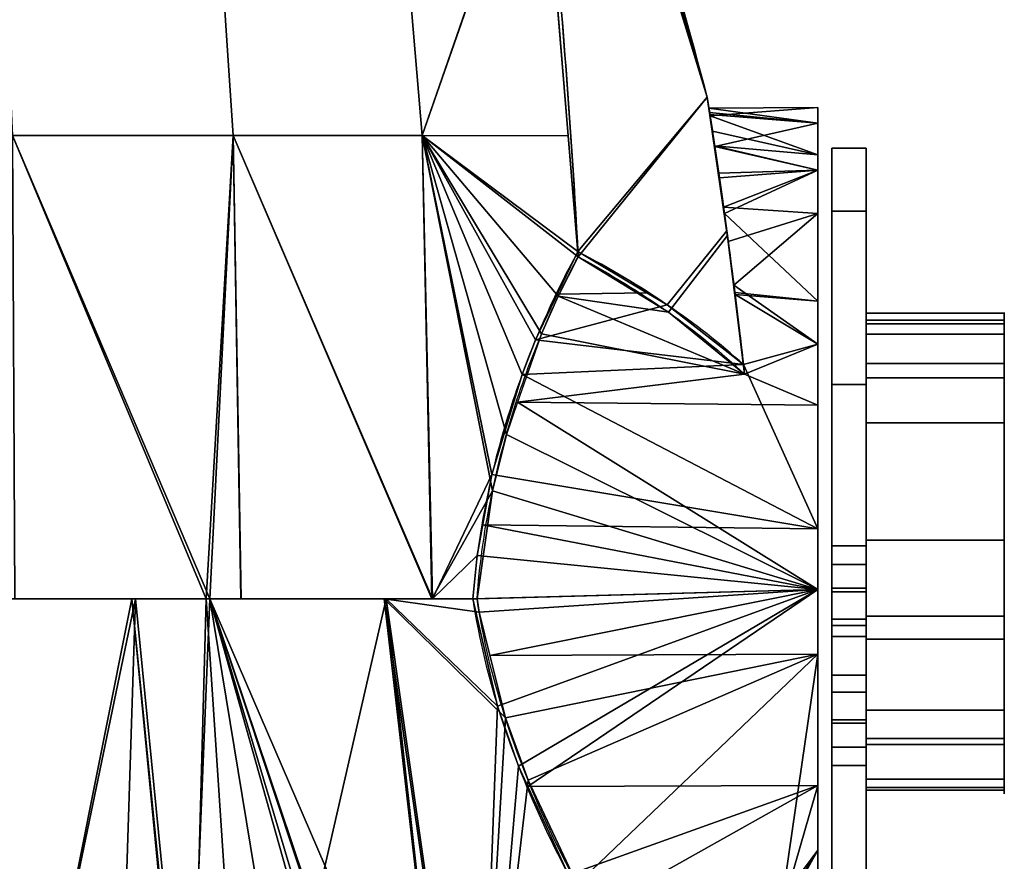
# Model space of a CAD drawing. Extents: x -18 to 409, y -107 to 420.
# Tile 15 of 16: x 267 to 409, y 176 to 298. Entities that reach past the tile are written whole.
import ezdxf

# ---------------------------------------------------------------- set-up
doc = ezdxf.new("R2010")
doc.units = 0
doc.header["$MEASUREMENT"] = 0
doc.layers.add('1', color=7, linetype='Continuous')

# ---------------------------------------------------------------- blocks, each defined once
blk = doc.blocks.new('UG_SURFACE_002')
at = {"layer": '1', "color": 253, "linetype": 'Continuous'}
for points in [[(366.665542, 284.191638, -14.111795), (366.493434, 285.308778, 3.141388), (382.270008, 285.387158, -0.385417)], [(382.270008, 283.130199, 8.771371), (382.270008, 285.387158, -0.385417), (366.493434, 285.308778, 3.141388)], [(366.493434, 285.308778, 3.141388), (366.589606, 284.684867, 9.172208), (382.270008, 283.130199, 8.771371)], [(366.665542, 284.191638, -14.111795), (382.270008, 285.387158, -0.385417), (382.270008, 278.549522, -28.126787)], [(382.270008, 283.130199, 8.771371), (366.589606, 284.684867, 9.172208), (366.641074, 284.350872, 12.40057)], [(382.270008, 283.130199, 8.771371), (366.641074, 284.350872, 12.40057), (367.340863, 279.719293, 29.074902)], [(382.270008, 278.549522, -28.126787), (367.002398, 281.978905, -23.398431), (366.665542, 284.191638, -14.111795)], [(367.340863, 279.719293, 29.074902), (382.270008, 276.292562, 36.51274), (382.270008, 283.130199, 8.771371)], [(382.270008, 278.549522, -28.126787), (367.315501, 279.853523, -28.380856), (367.002398, 281.978905, -23.398431)], [(382.270008, 276.292562, -37.283577), (368.002206, 275.192142, -39.308283), (367.315501, 279.853523, -28.380856)], [(367.315501, 279.853523, -28.380856), (382.270008, 278.549522, -28.126787), (382.270008, 276.292562, -37.283577)], [(367.340863, 279.719293, 29.074902), (367.905706, 275.862426, 37.320971), (382.270008, 276.292562, 36.51274)], [(382.270008, 276.292562, 36.51274), (367.905706, 275.862426, 37.320971), (368.589669, 270.941049, 44.447631)], [(368.730456, 270.019948, -47.333308), (368.002206, 275.192142, -39.308283), (382.270008, 276.292562, -37.283577)], [(368.589669, 270.941049, 44.447631), (382.270008, 270.038784, 43.571819), (382.270008, 276.292562, 36.51274)], [(368.730456, 270.019948, -47.333308), (382.270008, 276.292562, -37.283577), (382.270008, 257.346094, -58.669731)], [(382.270008, 270.038784, 43.571819), (368.589669, 270.941049, 44.447631), (369.276196, 266.001016, 51.601332)], [(382.270008, 257.346094, -58.669731), (370.23297, 258.603752, -59.782792), (368.730456, 270.019948, -47.333308)], [(382.270008, 270.038784, 43.571819), (369.276196, 266.001016, 51.601332), (370.104194, 259.63974, 58.143761)], [(370.104194, 259.63974, 58.143761), (382.270008, 251.092285, 64.957976), (382.270008, 270.038784, 43.571819)], [(357.508034, 258.553326, -59.723843), (344.536692, 258.338124, -59.473004), (347.495526, 264.514327, -54.040335)], [(360.627204, 255.737901, 61.494403), (347.53409, 263.777584, 54.062232), (344.668627, 258.066386, 59.547968)], [(370.104194, 259.63974, 58.143761), (371.647418, 246.752247, 67.74991), (382.270008, 251.092285, 64.957976)], [(341.375232, 251.738995, -65.277658), (344.536692, 258.338124, -59.473004), (357.508034, 258.553326, -59.723843), (360.461444, 256.794989, -61.400302)], [(370.27356, 258.295447, -60.118992), (370.23297, 258.603752, -59.782792), (382.270008, 257.346094, -58.669731)], [(382.270008, 251.092285, -65.728813), (371.487707, 248.158857, -67.659251), (370.27356, 258.295447, -60.118992)], [(370.27356, 258.295447, -60.118992), (382.270008, 257.346094, -58.669731), (382.270008, 251.092285, -65.728813)], [(360.461444, 256.794989, -61.400302), (371.487707, 248.158857, -67.659251), (341.375232, 251.738995, -65.277658)], [(371.647418, 246.752247, 67.74991), (344.668627, 258.066386, 59.547968), (342.254519, 252.628177, 63.870743)], [(344.668627, 258.066386, 59.547968), (371.647418, 246.752247, 67.74991), (360.627204, 255.737901, 61.494403)], [(342.254519, 252.628177, 63.870743), (338.779896, 242.693588, 69.580503), (371.647418, 246.752247, 67.74991)], [(339.413553, 246.710271, -68.545848), (341.375232, 251.738995, -65.277658), (371.487707, 248.158857, -67.659251)], [(382.270008, 251.092285, -65.728813), (382.270008, 224.377364, -75.860441), (371.487707, 248.158857, -67.659251)], [(371.647418, 246.752247, 67.74991), (382.270008, 242.274314, 68.302192), (382.270008, 251.092285, 64.957976)], [(338.779896, 242.693588, 69.580503), (382.270008, 242.274314, 68.302192), (371.647418, 246.752247, 67.74991)], [(371.487707, 248.158857, -67.659251), (382.270008, 224.377364, -75.860441), (339.413553, 246.710271, -68.545848)], [(335.061789, 232.225135, -75.323597), (339.413553, 246.710271, -68.545848), (382.270008, 224.377364, -75.860441)], [(338.779896, 242.693588, 69.580503), (337.149501, 238.031939, 72.259717), (382.270008, 215.559393, 78.433827)], [(382.270008, 215.559393, 78.433827), (382.270008, 242.274314, 68.302192), (338.779896, 242.693588, 69.580503)], [(382.270008, 215.559393, 78.433827), (337.149501, 238.031939, 72.259717), (335.13248, 229.884461, 75.331643)], [(382.270008, 224.377364, -75.860441), (333.731174, 224.933878, -77.2646), (335.061789, 232.225135, -75.323597)], [(335.13248, 229.884461, 75.331643), (332.904547, 214.204192, 78.586578), (382.270008, 215.559393, 78.433827)], [(382.270008, 215.559393, -79.204664), (332.919031, 220.483497, -78.449331), (333.731174, 224.933878, -77.2646)], [(333.731174, 224.933878, -77.2646), (382.270008, 224.377364, -75.860441), (382.270008, 215.559393, -79.204664)], [(382.270008, 215.559393, -79.204664), (332.280219, 214.204192, -79.357415), (332.919031, 220.483497, -78.449331)], [(335.866213, 198.6797, -79.446405), (332.280219, 214.204192, -79.357415), (382.270008, 215.559393, -79.204664)], [(382.270008, 215.559393, 78.433827), (332.904547, 214.204192, 78.586578), (333.21479, 212.286413, 78.762598)], [(382.270008, 215.559393, 78.433827), (333.21479, 212.286413, 78.762598), (334.774017, 205.994993, 78.655161)], [(334.774017, 205.994993, 78.655161), (382.270008, 206.197321, 77.297069), (382.270008, 215.559393, 78.433827)], [(382.270008, 215.559393, -79.204664), (338.898987, 189.993009, -78.155555), (335.866213, 198.6797, -79.446405)], [(340.245754, 187.065676, -77.227622), (338.898987, 189.993009, -78.155555), (382.270008, 215.559393, -79.204664)], [(382.270008, 215.559393, -79.204664), (382.270008, 187.196106, -75.760737), (340.245754, 187.065676, -77.227622)], [(382.270008, 206.197321, 77.297069), (334.774017, 205.994993, 78.655161), (337.005049, 196.992949, 78.501441)], [(337.005049, 196.992949, 78.501441), (340.286672, 187.977716, 76.942839), (382.270008, 206.197321, 77.297069)], [(340.286672, 187.977716, 76.942839), (347.387582, 172.913209, 71.795315), (382.270008, 206.197321, 77.297069)], [(377.123952, 170.941114, 70.858605), (382.270008, 206.197321, 77.297069), (347.387582, 172.913209, 71.795315)], [(382.270008, 177.834034, 73.853143), (382.270008, 206.197321, 77.297069), (377.123952, 170.941114, 70.858605)], [(346.13663, 174.261272, -73.168769), (340.245754, 187.065676, -77.227622), (382.270008, 187.196106, -75.760737)], [(382.270008, 187.196106, -75.760737), (349.242479, 168.641478, -70.451304), (346.13663, 174.261272, -73.168769)], [(349.242479, 168.641478, -70.451304), (382.270008, 187.196106, -75.760737), (377.169907, 169.466138, -70.884682)], [(377.169907, 169.466138, -70.884682), (382.270008, 187.196106, -75.760737), (382.270008, 177.834034, -74.623972)], [(382.270008, 170.072615, 68.495817), (382.270008, 177.834034, 73.853143), (377.123952, 170.941114, 70.858605)], [(377.181679, 169.075802, -70.681088), (377.169907, 169.466138, -70.884682), (382.270008, 177.834034, -74.623972)], [(382.270008, 177.834034, -74.623972), (377.193242, 168.686539, -70.475303), (377.181679, 169.075802, -70.681088)], [(377.193242, 168.686539, -70.475303), (382.270008, 177.834034, -74.623972), (382.270008, 154.320061, -58.393449)], [(375.314623, 169.139639, 69.83155), (377.123952, 170.941114, 70.858605), (347.387582, 172.913209, 71.795315)], [(347.387582, 172.913209, 71.795315), (349.499285, 169.092774, 69.914229), (375.314623, 169.139639, 69.83155)], [(377.123952, 170.941114, 70.858605), (377.159417, 169.80952, 70.290685), (382.270008, 170.072615, 68.495817)], [(377.159417, 169.80952, 70.290685), (377.181023, 169.091925, 69.916084), (382.270008, 170.072615, 68.495817)], [(382.270008, 170.072615, 68.495817), (377.181023, 169.091925, 69.916084), (377.193242, 168.686539, 69.704466)], [(382.270008, 146.558627, 52.265294), (382.270008, 170.072615, 68.495817), (377.193242, 168.686539, 69.704466)], [(377.169907, 169.466138, -70.884682), (368.707806, 161.400631, -66.081256), (349.242479, 168.641478, -70.451304)], [(368.707806, 161.400631, -66.081256), (358.627826, 153.95844, -60.359467), (349.242479, 168.641478, -70.451304)], [(375.314623, 169.139639, 69.83155), (349.499285, 169.092774, 69.914229), (349.580109, 168.946549, 69.842234)], [(368.680388, 162.534252, 66.065699), (375.314623, 169.139639, 69.83155), (349.580109, 168.946549, 69.842234)], [(349.580109, 168.946549, 69.842234), (358.497798, 154.772922, 60.285654), (368.680388, 162.534252, 66.065699)], [(382.270008, 154.320061, -58.393449), (377.193242, 154.528454, -58.418225), (377.193242, 168.686539, -70.475303)], [(377.193242, 168.686539, 69.704466), (377.193242, 142.734796, 47.603857), (382.270008, 146.558627, 52.265294)], [(382.270008, 146.558627, -53.036127), (377.193242, 142.734796, -48.37469), (377.193242, 154.528454, -58.418225)], [(377.193242, 154.528454, -58.418225), (382.270008, 154.320061, -58.393449), (382.270008, 146.558627, -53.036127)], [(377.193242, 142.734796, -48.37469), (382.270008, 146.558627, -53.036127), (382.270008, 133.280739, -27.737223)], [(382.270008, 142.175913, 43.914706), (382.270008, 146.558627, 52.265294), (377.193242, 142.734796, 47.603857)], [(382.270008, 133.280739, -27.737223), (377.193242, 133.253217, -27.846294), (377.193242, 142.734796, -48.37469)], [(377.193242, 142.734796, 47.603857), (377.193242, 141.268864, 44.430003), (382.270008, 142.175913, 43.914706)], [(382.270008, 128.898025, 18.615803), (382.270008, 142.175913, 43.914706), (377.193242, 141.268864, 44.430003)], [(377.193242, 141.268864, 44.430003), (377.193242, 128.441706, 16.658131), (382.270008, 128.898025, 18.615803)], [(377.193242, 133.253217, -27.846294), (382.270008, 133.280739, -27.737223), (382.270008, 128.898025, -19.386638)], [(382.270008, 128.898025, -19.386638), (377.193242, 128.441706, -17.428966), (377.193242, 133.253217, -27.846294)], [(382.270008, 128.898025, -19.386638), (382.270008, 128.898025, 9.184972), (377.193242, 128.441706, 9.184972), (377.193242, 128.441706, -17.428966)], [(377.193242, 128.441706, 16.658131), (377.193242, 128.441706, 9.184972), (382.270008, 128.898025, 9.184972), (382.270008, 128.898025, 18.615803)]]:
    blk.add_3dface(points, dxfattribs=at)
blk = doc.blocks.new('UG_SURFACE_017')
at = {"layer": '1', "color": 253, "linetype": 'Continuous'}
for points in [[(382.270008, 276.292562, -37.283577), (382.270008, 285.387158, -0.385417), (382.270008, 276.292562, 36.51274), (382.270008, 251.092285, 64.957976)], [(382.270008, 215.559393, 78.433827), (382.270008, 177.834034, 73.853143), (382.270008, 146.558627, 52.265294), (382.270008, 276.292562, -37.283577)], [(382.270008, 215.559393, -79.204664), (382.270008, 251.092285, -65.728813), (382.270008, 276.292562, -37.283577), (382.270008, 146.558627, 52.265294)], [(382.270008, 276.292562, -37.283577), (382.270008, 251.092285, 64.957976), (382.270008, 215.559393, 78.433827)], [(382.270008, 177.834034, -74.623972), (382.270008, 215.559393, -79.204664), (382.270008, 128.898025, 18.615803)], [(382.270008, 215.559393, -79.204664), (382.270008, 146.558627, 52.265294), (382.270008, 128.898025, 18.615803)], [(382.270008, 128.898025, 18.615803), (382.270008, 128.898025, -19.386638), (382.270008, 146.558627, -53.036127), (382.270008, 177.834034, -74.623972)]]:
    blk.add_3dface(points, dxfattribs=at)
blk = doc.blocks.new('UG_SURFACE_034')
at = {"layer": '1', "color": 253, "linetype": 'Continuous'}
for points in [[(342.025816, 330.696225, -50.935514), (332.63123, 396.292746, -45.602784), (350.430012, 341.881156, -55.706065)], [(347.495526, 264.514327, -54.040335), (342.025816, 330.696225, -50.935514), (350.430012, 341.881156, -55.706065), (366.251826, 286.862165, -64.687163)], [(366.251826, 286.862165, -64.687163), (369.069606, 267.537564, -66.286646), (360.461444, 256.794989, -61.400302), (347.495526, 264.514327, -54.040335)], [(369.069606, 267.537564, -66.286646), (371.487707, 248.158857, -67.659251), (360.461444, 256.794989, -61.400302)]]:
    blk.add_3dface(points, dxfattribs=at)
blk = doc.blocks.new('UG_SURFACE_045')
at = {"layer": '1', "color": 253, "linetype": 'Continuous'}
for points in [[(262.524158, 348.112643, -119.882971), (293.125778, 348.112643, -102.194987), (297.570676, 281.339288, -108.289041), (265.586108, 281.339288, -126.776382)], [(293.125778, 348.112643, -102.194987), (319.316477, 348.112643, -78.459553), (324.944973, 281.339288, -83.480954), (297.570676, 281.339288, -108.289041)], [(324.944973, 281.339288, -83.480954), (319.316477, 348.112643, -78.459553), (342.025816, 330.696225, -50.935514)], [(342.025816, 330.696225, -50.935514), (346.108347, 281.298518, -53.252932), (324.944973, 281.339288, -83.480954)], [(293.664336, 214.204192, -114.572443), (265.960485, 214.204192, -127.737612), (265.586108, 281.339288, -126.776382)], [(265.586108, 281.339288, -126.776382), (297.570676, 281.339288, -108.289041), (293.664336, 214.204192, -114.572443)], [(297.570676, 281.339288, -108.289041), (298.691362, 214.204192, -109.988131), (293.664336, 214.204192, -114.572443)], [(297.570676, 281.339288, -108.289041), (324.944973, 281.339288, -83.480954), (326.443225, 214.204192, -84.680364)], [(326.443225, 214.204192, -84.680364), (298.691362, 214.204192, -109.988131), (297.570676, 281.339288, -108.289041)], [(339.413553, 246.710271, -68.545848), (335.061789, 232.225135, -75.323597), (324.944973, 281.339288, -83.480954)], [(341.375232, 251.738995, -65.277658), (339.413553, 246.710271, -68.545848), (324.944973, 281.339288, -83.480954)], [(347.495526, 264.514327, -54.040335), (341.375232, 251.738995, -65.277658), (324.944973, 281.339288, -83.480954)], [(324.944973, 281.339288, -83.480954), (346.108347, 281.298518, -53.252932), (347.495526, 264.514327, -54.040335)], [(326.443225, 214.204192, -84.680364), (324.944973, 281.339288, -83.480954), (335.061789, 232.225135, -75.323597)], [(335.061789, 232.225135, -75.323597), (332.919031, 220.483497, -78.449331), (326.443225, 214.204192, -84.680364)], [(332.919031, 220.483497, -78.449331), (332.280219, 214.204192, -79.357415), (326.443225, 214.204192, -84.680364)]]:
    blk.add_3dface(points, dxfattribs=at)
blk = doc.blocks.new('UG_SURFACE_051')
at = {"layer": '1', "color": 253, "linetype": 'Continuous'}
for points in [[(409.276634, 255.622268, 42.984504), (409.276634, 252.543062, 49.098317), (409.276634, 246.252939, 51.799126), (409.276634, 239.699423, 49.821325)], [(409.276634, 239.699423, 49.821325), (409.276634, 254.047602, 36.322627), (409.276634, 255.622268, 42.984504)], [(409.276634, 239.699423, 49.821325), (409.276634, 194.00607, 15.627369), (409.276634, 222.702414, -11.370027), (409.276634, 254.047602, 36.322627)], [(409.276634, 211.739674, -19.540826), (409.276634, 222.702414, -11.370027), (409.276634, 194.00607, 15.627369)], [(409.276634, 188.13093, -9.390376), (409.276634, 198.089302, -18.759171), (409.276634, 211.739674, -19.540826), (409.276634, 194.00607, 15.627369)], [(409.276634, 194.00607, 15.627369), (409.276634, 186.518684, 4.18697), (409.276634, 188.13093, -9.390376)]]:
    blk.add_3dface(points, dxfattribs=at)
blk = doc.blocks.new('UG_SURFACE_076')
at = {"layer": '1', "color": 253, "linetype": 'Continuous'}
for points in [[(389.276654, 255.622268, 42.984504), (389.276654, 254.605263, 45.003768), (409.276634, 254.605263, 45.003768), (409.276634, 255.622268, 42.984504)], [(409.276634, 255.622268, 42.984504), (409.276634, 254.047602, 36.322627), (389.276654, 254.047602, 36.322627), (389.276654, 255.622268, 42.984504)], [(409.276634, 252.543062, 49.098317), (409.276634, 254.605263, 45.003768), (389.276654, 254.605263, 45.003768), (389.276654, 252.543062, 49.098317)], [(389.276654, 252.543062, 49.098317), (389.276654, 248.330429, 50.907105), (409.276634, 248.330429, 50.907105), (409.276634, 252.543062, 49.098317)], [(409.276634, 246.252939, 51.799126), (409.276634, 248.330429, 50.907105), (389.276654, 248.330429, 50.907105), (389.276654, 246.252939, 51.799126)], [(389.276654, 246.252939, 51.799126), (389.276654, 239.699423, 49.821325), (409.276634, 239.699423, 49.821325), (409.276634, 246.252939, 51.799126)]]:
    blk.add_3dface(points, dxfattribs=at)
blk = doc.blocks.new('UG_SURFACE_084')
at = {"layer": '1', "color": 253, "linetype": 'Continuous'}
for points in [[(389.276654, 279.483765, -0.385417), (389.276654, 270.370603, 35.178874), (389.276654, 254.047602, 36.322627), (389.276654, 222.702414, -11.370027)], [(389.276654, 222.702414, -11.370027), (389.276654, 270.370603, -35.949707), (389.276654, 279.483765, -0.385417)], [(389.276654, 252.543062, 49.098317), (389.276654, 255.622268, 42.984504), (389.276654, 270.370603, 35.178874)], [(389.276654, 270.370603, 35.178874), (389.276654, 245.277151, 61.977897), (389.276654, 252.543062, 49.098317)], [(389.276654, 245.277151, -62.74873), (389.276654, 270.370603, -35.949707), (389.276654, 222.702414, -11.370027), (389.276654, 211.739674, -19.540826)], [(389.276654, 270.370603, 35.178874), (389.276654, 255.622268, 42.984504), (389.276654, 254.047602, 36.322627)], [(389.276654, 246.252939, 51.799126), (389.276654, 252.543062, 49.098317), (389.276654, 245.277151, 61.977897)], [(389.276654, 239.699423, 49.821325), (389.276654, 246.252939, 51.799126), (389.276654, 245.277151, 61.977897), (389.276654, 210.38802, 73.406696)], [(389.276654, 211.739674, -19.540826), (389.276654, 210.38802, -74.177526), (389.276654, 245.277151, -62.74873)], [(389.276654, 194.00607, 15.627369), (389.276654, 239.699423, 49.821325), (389.276654, 210.38802, 73.406696), (389.276654, 174.302086, 66.648491)], [(389.276654, 174.302086, -67.419328), (389.276654, 210.38802, -74.177526), (389.276654, 211.739674, -19.540826), (389.276654, 198.089302, -18.759171)], [(389.276654, 145.913154, -44.139773), (389.276654, 174.302086, -67.419328), (389.276654, 198.089302, -18.759171), (389.276654, 188.13093, -9.390376)], [(389.276654, 174.302086, 66.648491), (389.276654, 145.913154, 43.368939), (389.276654, 194.00607, 15.627369)], [(389.276654, 186.518684, 4.18697), (389.276654, 194.00607, 15.627369), (389.276654, 145.913154, 43.368939), (389.276654, 135.930851, 37.192576)], [(389.276654, 124.465309, -35.446379), (389.276654, 135.930851, -37.963409), (389.276654, 188.13093, -9.390376), (389.276654, 186.518684, 4.18697)], [(389.276654, 188.13093, -9.390376), (389.276654, 135.930851, -37.963409), (389.276654, 145.913154, -44.139773)], [(389.276654, 186.518684, 4.18697), (389.276654, -68.016738, 34.675542), (389.276654, -68.016738, -35.446379), (389.276654, 124.465309, -35.446379)], [(389.276654, 124.465309, 34.675542), (389.276654, -68.016738, 34.675542), (389.276654, 186.518684, 4.18697)], [(389.276654, 186.518684, 4.18697), (389.276654, 135.930851, 37.192576), (389.276654, 124.465309, 34.675542)]]:
    blk.add_3dface(points, dxfattribs=at)
blk = doc.blocks.new('UG_SURFACE_102')
at = {"layer": '1', "color": 253, "linetype": 'Continuous'}
for points in [[(389.276654, 196.722388, -13.609682), (389.276654, 190.085545, -3.183901), (389.276654, 221.892446, 2.413067)], [(389.276654, 203.19052, 15.518034), (389.276654, 215.255618, 12.838848), (389.276654, 221.892446, 2.413067), (389.276654, 190.085545, -3.183901)], [(389.276654, 221.892446, 2.413067), (389.276654, 219.213262, -9.652028), (389.276654, 208.787486, -16.288867), (389.276654, 196.722388, -13.609682)], [(389.276654, 190.085545, -3.183901), (389.276654, 192.764729, 8.881195), (389.276654, 203.19052, 15.518034)]]:
    blk.add_3dface(points, dxfattribs=at)
blk = doc.blocks.new('UG_SURFACE_111')
at = {"layer": '1', "color": 253, "linetype": 'Continuous'}
for points in [[(389.276654, 270.370603, -35.949707), (384.27487, 270.370603, -35.949707), (384.27487, 279.483765, -0.385417), (389.276654, 279.483765, -0.385417)], [(389.276654, 279.483765, -0.385417), (384.27487, 279.483765, -0.385417), (384.27487, 270.370603, 35.178874), (389.276654, 270.370603, 35.178874)], [(389.276654, 245.277151, -62.74873), (384.27487, 245.277151, -62.74873), (384.27487, 270.370603, -35.949707), (389.276654, 270.370603, -35.949707)], [(389.276654, 270.370603, 35.178874), (384.27487, 270.370603, 35.178874), (384.27487, 245.277151, 61.977897), (389.276654, 245.277151, 61.977897)], [(389.276654, 210.38802, -74.177526), (384.27487, 210.38802, -74.177526), (384.27487, 245.277151, -62.74873), (389.276654, 245.277151, -62.74873)], [(389.276654, 245.277151, 61.977897), (384.27487, 245.277151, 61.977897), (384.27487, 210.38802, 73.406696), (389.276654, 210.38802, 73.406696)], [(389.276654, 174.302086, -67.419328), (384.27487, 174.302086, -67.419328), (384.27487, 210.38802, -74.177526), (389.276654, 210.38802, -74.177526)], [(389.276654, 210.38802, 73.406696), (384.27487, 210.38802, 73.406696), (384.27487, 174.302086, 66.648491), (389.276654, 174.302086, 66.648491)], [(389.276654, 145.913154, -44.139773), (384.27487, 145.913154, -44.139773), (384.27487, 174.302086, -67.419328), (389.276654, 174.302086, -67.419328)], [(389.276654, 174.302086, 66.648491), (384.27487, 174.302086, 66.648491), (384.27487, 145.913154, 43.368939), (389.276654, 145.913154, 43.368939)]]:
    blk.add_3dface(points, dxfattribs=at)
blk = doc.blocks.new('UG_SURFACE_127')
at = {"layer": '1', "color": 253, "linetype": 'Continuous'}
blk.add_3dface([(389.276654, 194.00607, 15.627369), (409.276634, 194.00607, 15.627369), (409.276634, 239.699423, 49.821325), (389.276654, 239.699423, 49.821325)], dxfattribs=at)
blk = doc.blocks.new('UG_SURFACE_160')
at = {"layer": '1', "color": 253, "linetype": 'Continuous'}
for points in [[(265.586108, 281.339288, 126.776382), (297.570676, 281.339288, 108.289041), (293.125778, 348.112643, 102.194987), (262.524158, 348.112643, 119.882971)], [(297.570676, 281.339288, 108.289041), (324.944973, 281.339288, 83.480954), (319.316477, 348.112643, 78.459553), (293.125778, 348.112643, 102.194987)], [(342.067033, 330.330223, 50.958913), (319.316477, 348.112643, 78.459553), (324.944973, 281.339288, 83.480954)], [(324.944973, 281.339288, 83.480954), (346.094906, 281.297326, 53.245295), (342.067033, 330.330223, 50.958913)], [(294.21258, 214.204192, 114.202678), (297.570676, 281.339288, 108.289041), (265.586108, 281.339288, 126.776382)], [(265.586108, 281.339288, 126.776382), (265.950978, 214.204192, 127.729923), (294.21258, 214.204192, 114.202678)], [(294.21258, 214.204192, 114.202678), (298.734099, 214.204192, 110.040605), (297.570676, 281.339288, 108.289041)], [(297.570676, 281.339288, 108.289041), (298.734099, 214.204192, 110.040605), (326.366991, 214.204192, 84.60442)], [(326.366991, 214.204192, 84.60442), (324.944973, 281.339288, 83.480954), (297.570676, 281.339288, 108.289041)], [(347.53409, 263.777584, 54.062232), (346.094906, 281.297326, 53.245295), (324.944973, 281.339288, 83.480954)], [(335.13248, 229.884461, 75.331643), (324.944973, 281.339288, 83.480954), (326.366991, 214.204192, 84.60442)], [(324.944973, 281.339288, 83.480954), (335.13248, 229.884461, 75.331643), (337.149501, 238.031939, 72.259717)], [(324.944973, 281.339288, 83.480954), (337.149501, 238.031939, 72.259717), (342.254519, 252.628177, 63.870743)], [(324.944973, 281.339288, 83.480954), (342.254519, 252.628177, 63.870743), (344.668627, 258.066386, 59.547968)], [(324.944973, 281.339288, 83.480954), (344.668627, 258.066386, 59.547968), (347.53409, 263.777584, 54.062232)], [(326.366991, 214.204192, 84.60442), (332.904547, 214.204192, 78.586578), (335.13248, 229.884461, 75.331643)]]:
    blk.add_3dface(points, dxfattribs=at)
blk = doc.blocks.new('UG_SURFACE_169')
at = {"layer": '1', "color": 253, "linetype": 'Continuous'}
for points in [[(350.430012, 341.881156, 55.706065), (332.63123, 396.292746, 45.602784), (342.067033, 330.330223, 50.958913)], [(366.251826, 286.862165, 64.687163), (350.430012, 341.881156, 55.706065), (342.067033, 330.330223, 50.958913), (347.53409, 263.777584, 54.062232)], [(347.53409, 263.777584, 54.062232), (360.627204, 255.737901, 61.494403), (369.164258, 266.836077, 66.340357), (366.251826, 286.862165, 64.687163)], [(360.627204, 255.737901, 61.494403), (371.647418, 246.752247, 67.74991), (369.164258, 266.836077, 66.340357)]]:
    blk.add_3dface(points, dxfattribs=at)
blk = doc.blocks.new('UG_SURFACE_172')
at = {"layer": '1', "color": 253, "linetype": 'Continuous'}
for points in [[(269.978642, 149.624467, -140.969753), (240.876094, 214.204192, -137.835801), (246.461362, 214.204192, -137.003824)], [(251.962602, 165.861413, -144.578829), (240.876094, 214.204192, -137.835801), (269.978642, 149.624467, -140.969753)], [(269.978642, 149.624467, -140.969753), (246.461362, 214.204192, -137.003824), (283.444643, 214.204192, -119.428948)], [(283.444643, 214.204192, -119.428948), (281.091511, 141.947001, -137.303263), (269.978642, 149.624467, -140.969753)], [(283.444643, 214.204192, -119.428948), (291.437954, 132.947296, -133.270234), (281.091511, 141.947001, -137.303263)], [(291.437954, 132.947296, -133.270234), (283.444643, 214.204192, -119.428948), (293.664336, 214.204192, -114.572443)], [(293.664336, 214.204192, -114.572443), (299.495459, 125.938565, -130.129442), (291.437954, 132.947296, -133.270234)], [(293.664336, 214.204192, -114.572443), (319.720328, 214.204192, -90.811171), (299.495459, 125.938565, -130.129442)], [(299.495459, 125.938565, -130.129442), (319.720328, 214.204192, -90.811171), (328.644395, 134.34799, -104.998499)], [(319.720328, 214.204192, -90.811171), (332.979113, 121.399552, -104.043432), (328.644395, 134.34799, -104.998499)], [(319.720328, 214.204192, -90.811171), (332.280219, 214.204192, -79.357415), (335.866213, 198.6797, -79.446405)], [(332.979113, 121.399552, -104.043432), (319.720328, 214.204192, -90.811171), (335.866213, 198.6797, -79.446405)], [(335.866213, 198.6797, -79.446405), (338.898987, 189.993009, -78.155555), (332.979113, 121.399552, -104.043432)], [(332.979113, 121.399552, -104.043432), (338.898987, 189.993009, -78.155555), (346.13663, 174.261272, -73.168769)]]:
    blk.add_3dface(points, dxfattribs=at)
blk = doc.blocks.new('UG_SURFACE_174')
at = {"layer": '1', "color": 253, "linetype": 'Continuous'}
for points in [[(384.27487, 215.255618, 12.838848), (384.27487, 221.892446, 2.413067), (389.276654, 221.892446, 2.413067), (389.276654, 215.255618, 12.838848)], [(389.276654, 219.213262, -9.652028), (389.276654, 221.892446, 2.413067), (384.27487, 221.892446, 2.413067), (384.27487, 219.213262, -9.652028)], [(384.27487, 219.213262, -9.652028), (384.27487, 215.778396, -11.838597), (389.276654, 215.778396, -11.838597), (389.276654, 219.213262, -9.652028)], [(389.276654, 208.787486, -16.288867), (389.276654, 215.778396, -11.838597), (384.27487, 215.778396, -11.838597), (384.27487, 208.787486, -16.288867)], [(389.276654, 215.255618, 12.838848), (389.276654, 211.280659, 13.721531), (384.27487, 211.280659, 13.721531), (384.27487, 215.255618, 12.838848)], [(384.27487, 203.19052, 15.518034), (384.27487, 211.280659, 13.721531), (389.276654, 211.280659, 13.721531), (389.276654, 203.19052, 15.518034)], [(384.27487, 208.787486, -16.288867), (384.27487, 200.697348, -14.492365), (389.276654, 200.697348, -14.492365), (389.276654, 208.787486, -16.288867)], [(389.276654, 203.19052, 15.518034), (389.276654, 196.199611, 11.067763), (384.27487, 196.199611, 11.067763), (384.27487, 203.19052, 15.518034)], [(389.276654, 196.722388, -13.609682), (389.276654, 200.697348, -14.492365), (384.27487, 200.697348, -14.492365), (384.27487, 196.722388, -13.609682)], [(384.27487, 196.722388, -13.609682), (384.27487, 190.085545, -3.183901), (389.276654, 190.085545, -3.183901), (389.276654, 196.722388, -13.609682)], [(384.27487, 192.764729, 8.881195), (384.27487, 196.199611, 11.067763), (389.276654, 196.199611, 11.067763), (389.276654, 192.764729, 8.881195)], [(389.276654, 192.764729, 8.881195), (389.276654, 190.085545, -3.183901), (384.27487, 190.085545, -3.183901), (384.27487, 192.764729, 8.881195)]]:
    blk.add_3dface(points, dxfattribs=at)
blk = doc.blocks.new('UG_SURFACE_175')
at = {"layer": '1', "color": 253, "linetype": 'Continuous'}
for points in [[(384.27487, 270.370603, 35.178874), (384.27487, 279.483765, -0.385417), (384.27487, 221.892446, 2.413067)], [(384.27487, 279.483765, -0.385417), (384.27487, 270.370603, -35.949707), (384.27487, 219.213262, -9.652028), (384.27487, 221.892446, 2.413067)], [(384.27487, 208.787486, -16.288867), (384.27487, 219.213262, -9.652028), (384.27487, 270.370603, -35.949707), (384.27487, 245.277151, -62.74873)], [(384.27487, 221.892446, 2.413067), (384.27487, 215.255618, 12.838848), (384.27487, 245.277151, 61.977897), (384.27487, 270.370603, 35.178874)], [(384.27487, 245.277151, -62.74873), (384.27487, 210.38802, -74.177526), (384.27487, 208.787486, -16.288867)], [(384.27487, 210.38802, 73.406696), (384.27487, 245.277151, 61.977897), (384.27487, 215.255618, 12.838848), (384.27487, 203.19052, 15.518034)], [(384.27487, 174.302086, 66.648491), (384.27487, 210.38802, 73.406696), (384.27487, 203.19052, 15.518034)], [(384.27487, 210.38802, -74.177526), (384.27487, 174.302086, -67.419328), (384.27487, 196.722388, -13.609682), (384.27487, 208.787486, -16.288867)], [(384.27487, 203.19052, 15.518034), (384.27487, 192.764729, 8.881195), (384.27487, 145.913154, 43.368939), (384.27487, 174.302086, 66.648491)], [(384.27487, 190.085545, -3.183901), (384.27487, 196.722388, -13.609682), (384.27487, 174.302086, -67.419328), (384.27487, 145.913154, -44.139773)], [(384.27487, 135.930851, 37.192576), (384.27487, 145.913154, 43.368939), (384.27487, 192.764729, 8.881195), (384.27487, 190.085545, -3.183901)], [(384.27487, 124.465309, -35.446379), (384.27487, -68.018205, -35.446379), (384.27487, 190.085545, -3.183901)], [(384.27487, 145.913154, -44.139773), (384.27487, 135.930851, -37.963409), (384.27487, 190.085545, -3.183901)], [(384.27487, 124.465309, 34.675542), (384.27487, 135.930851, 37.192576), (384.27487, 190.085545, -3.183901)], [(384.27487, 190.085545, -3.183901), (384.27487, 135.930851, -37.963409), (384.27487, 124.465309, -35.446379)], [(384.27487, 190.085545, -3.183901), (384.27487, -68.018205, -35.446379), (384.27487, -68.018205, 34.675542), (384.27487, 124.465309, 34.675542)]]:
    blk.add_3dface(points, dxfattribs=at)
blk = doc.blocks.new('UG_SURFACE_177')
at = {"layer": '1', "color": 253, "linetype": 'Continuous'}
for points in [[(269.978642, 149.624467, 140.969753), (240.041912, 214.204192, 137.916923), (249.603748, 168.054909, 144.90138)], [(246.777564, 214.204192, 136.90716), (240.041912, 214.204192, 137.916923), (269.978642, 149.624467, 140.969753)], [(282.908678, 214.204192, 119.613215), (246.777564, 214.204192, 136.90716), (269.978642, 149.624467, 140.969753)], [(269.978642, 149.624467, 140.969753), (290.646642, 134.160861, 133.753628), (282.908678, 214.204192, 119.613215)], [(290.646642, 134.160861, 133.753628), (290.895402, 133.911788, 133.645818), (282.908678, 214.204192, 119.613215)], [(294.21258, 214.204192, 114.202678), (282.908678, 214.204192, 119.613215), (290.895402, 133.911788, 133.645818)], [(290.895402, 133.911788, 133.645818), (310.675204, 114.104435, 125.072226), (294.21258, 214.204192, 114.202678)], [(328.644395, 134.34799, 104.998499), (319.464236, 214.204192, 90.958439), (294.21258, 214.204192, 114.202678)], [(324.645728, 122.499637, 111.716717), (324.851274, 123.147264, 111.371383), (294.21258, 214.204192, 114.202678)], [(322.960615, 117.736489, 114.377126), (324.645728, 122.499637, 111.716717), (294.21258, 214.204192, 114.202678)], [(322.023183, 115.512662, 115.727432), (322.960615, 117.736489, 114.377126), (294.21258, 214.204192, 114.202678)], [(322.023183, 115.512662, 115.727432), (294.21258, 214.204192, 114.202678), (310.675204, 114.104435, 125.072226)], [(294.21258, 214.204192, 114.202678), (324.851274, 123.147264, 111.371383), (328.644395, 134.34799, 104.998499)], [(328.644395, 134.34799, 104.998499), (332.625419, 122.456066, 104.121357), (319.464236, 214.204192, 90.958439)], [(333.21479, 212.286413, 78.762598), (332.904547, 214.204192, 78.586578), (319.464236, 214.204192, 90.958439)], [(337.005049, 196.992949, 78.501441), (319.464236, 214.204192, 90.958439), (332.625419, 122.456066, 104.121357)], [(319.464236, 214.204192, 90.958439), (337.005049, 196.992949, 78.501441), (333.21479, 212.286413, 78.762598)], [(332.625419, 122.456066, 104.121357), (340.286672, 187.977716, 76.942839), (337.005049, 196.992949, 78.501441)], [(347.387582, 172.913209, 71.795315), (340.286672, 187.977716, 76.942839), (332.625419, 122.456066, 104.121357)]]:
    blk.add_3dface(points, dxfattribs=at)
blk = doc.blocks.new('UG_SURFACE_191')
at = {"layer": '1', "color": 253, "linetype": 'Continuous'}
for points in [[(389.276654, 211.739674, -19.540826), (389.276654, 222.702414, -11.370027), (409.276634, 222.702414, -11.370027), (409.276634, 211.739674, -19.540826)], [(409.276634, 211.739674, -19.540826), (409.276634, 208.379671, -19.348424), (389.276654, 208.379671, -19.348424), (389.276654, 211.739674, -19.540826)], [(389.276654, 198.089302, -18.759171), (389.276654, 208.379671, -19.348424), (409.276634, 208.379671, -19.348424), (409.276634, 198.089302, -18.759171)], [(409.276634, 198.089302, -18.759171), (409.276634, 193.110123, -14.074774), (389.276654, 193.110123, -14.074774), (389.276654, 198.089302, -18.759171)], [(409.276634, 186.518684, 4.18697), (409.276634, 194.00607, 15.627369), (389.276654, 194.00607, 15.627369), (389.276654, 186.518684, 4.18697)], [(389.276654, 188.13093, -9.390376), (389.276654, 193.110123, -14.074774), (409.276634, 193.110123, -14.074774), (409.276634, 188.13093, -9.390376)], [(409.276634, 188.13093, -9.390376), (409.276634, 186.915532, 0.844932), (389.276654, 186.915532, 0.844932), (389.276654, 188.13093, -9.390376)], [(389.276654, 186.518684, 4.18697), (389.276654, 186.915532, 0.844932), (409.276634, 186.915532, 0.844932), (409.276634, 186.518684, 4.18697)]]:
    blk.add_3dface(points, dxfattribs=at)
blk = doc.blocks.new('UG_SURFACE_201')
at = {"layer": '1', "color": 253, "linetype": 'Continuous'}
for points in [[(369.069606, 267.537564, -66.286646), (366.251826, 286.862165, -64.687163), (368.730456, 270.019948, -47.333308)], [(366.665542, 284.191638, -14.111795), (366.251826, 286.862165, -64.687163), (366.251826, 286.862165)], [(366.641074, 284.350872, 12.40057), (366.493434, 285.308778, 3.141388), (366.251826, 286.862165)], [(367.340863, 279.719293, 29.074902), (366.641074, 284.350872, 12.40057), (366.251826, 286.862165, 64.687163)], [(367.905706, 275.862426, 37.320971), (367.340863, 279.719293, 29.074902), (366.251826, 286.862165, 64.687163)], [(369.276196, 266.001016, 51.601332), (367.905706, 275.862426, 37.320971), (366.251826, 286.862165, 64.687163)], [(369.276196, 266.001016, 51.601332), (366.251826, 286.862165, 64.687163), (369.164258, 266.836077, 66.340357)], [(366.251826, 286.862165), (366.251826, 286.862165, 64.687163), (366.641074, 284.350872, 12.40057)], [(366.251826, 286.862165), (366.493434, 285.308778, 3.141388), (366.665542, 284.191638, -14.111795)], [(366.251826, 286.862165, -64.687163), (366.665542, 284.191638, -14.111795), (367.002398, 281.978905, -23.398431)], [(366.251826, 286.862165, -64.687163), (367.002398, 281.978905, -23.398431), (368.002206, 275.192142, -39.308283)], [(366.251826, 286.862165, -64.687163), (368.002206, 275.192142, -39.308283), (368.730456, 270.019948, -47.333308)], [(368.730456, 270.019948, -47.333308), (370.27356, 258.295447, -60.118992), (369.069606, 267.537564, -66.286646)], [(370.27356, 258.295447, -60.118992), (371.487707, 248.158857, -67.659251), (369.069606, 267.537564, -66.286646)], [(369.164258, 266.836077, 66.340357), (370.104194, 259.63974, 58.143761), (369.276196, 266.001016, 51.601332)], [(369.164258, 266.836077, 66.340357), (371.647418, 246.752247, 67.74991), (370.104194, 259.63974, 58.143761)]]:
    blk.add_3dface(points, dxfattribs=at)
blk = doc.blocks.new('UG_SURFACE_205')
at = {"layer": '1', "color": 253, "linetype": 'Continuous'}
blk.add_3dface([(389.276654, 254.047602, 36.322627), (409.276634, 254.047602, 36.322627), (409.276634, 222.702414, -11.370027), (389.276654, 222.702414, -11.370027)], dxfattribs=at)
blk = doc.blocks.new('UG_SURFACE_214')
at = {"layer": '1', "color": 253, "linetype": 'Continuous'}
for points in [[(331.783295, 398.728311, 46.098329), (332.63123, 396.292746, 45.602784), (330.930442, 401.165217)], [(331.783295, 398.728311, -46.098329), (330.930442, 401.165217, -46.579741), (330.930442, 401.165217)], [(330.930442, 401.165217), (332.63123, 396.292746, 45.602784), (332.63123, 396.292746, -45.602784)], [(332.63123, 396.292746, -45.602784), (331.783295, 398.728311, -46.098329), (330.930442, 401.165217)], [(330.930442, 401.165217), (330.930442, 401.165217, 46.579741), (331.783295, 398.728311, 46.098329)], [(350.430012, 341.881156, -55.706065), (332.63123, 396.292746, -45.602784), (366.251826, 286.862165)], [(350.430012, 341.881156, 55.706065), (366.251826, 286.862165), (332.63123, 396.292746, -45.602784)], [(332.63123, 396.292746, -45.602784), (332.63123, 396.292746, 45.602784), (350.430012, 341.881156, 55.706065)], [(350.430012, 341.881156, 55.706065), (366.251826, 286.862165, 64.687163), (366.251826, 286.862165)], [(366.251826, 286.862165), (366.251826, 286.862165, -64.687163), (350.430012, 341.881156, -55.706065)]]:
    blk.add_3dface(points, dxfattribs=at)

msp = doc.modelspace()

# ---------------------------------------------------------------- linework, layer by layer
at = {"layer": '1', "color": 43, "linetype": 'Continuous'}
for p, q in [((366.25, 286.86, -64.69), (366.25, 286.86, 64.69)), ((389.28, 222.7, -11.37), (389.28, 254.05, 36.32)), ((409.28, 254.05, 36.32), (389.28, 254.05, 36.32)), ((409.28, 222.7, -11.37), (409.28, 254.05, 36.32)), ((409.28, 239.7, 49.82), (389.28, 239.7, 49.82)), ((389.28, 239.7, 49.82), (389.28, 194.01, 15.63)), ((409.28, 239.7, 49.82), (409.28, 194.01, 15.63)), ((409.28, 222.7, -11.37), (389.28, 222.7, -11.37)), ((409.28, 194.01, 15.63), (389.28, 194.01, 15.63))]:
    msp.add_line(p, q, dxfattribs=at)
at = {"layer": '1', "color": 43, "linetype": 'Continuous', "extrusion": (-1, 0, 0)}
msp.add_circle((-205.99, -0.39, -382.27), 79.4, dxfattribs=at)
at = {"layer": '1', "color": 43, "linetype": 'Continuous', "extrusion": (-1, 1.046e-13, 5e-16)}
msp.add_circle((-205.99, -0.39, -384.27), 16.15, dxfattribs=at)
at = {"layer": '1', "color": 43, "linetype": 'Continuous', "extrusion": (-1, 1.012e-13, 0)}
msp.add_circle((-205.99, -0.39, -389.28), 16.15, dxfattribs=at)
at = {"layer": '1', "color": 43, "linetype": 'Continuous', "extrusion": (0.493653, 0, -0.869659)}
msp.add_arc((205.78, -640.49, 124.55), 971.15, 78.68684, 86.57632, dxfattribs=at)
at = {"layer": '1', "color": 43, "linetype": 'Continuous', "extrusion": (0.493653, -1e-16, 0.869659)}
msp.add_arc((205.78, 640.49, 124.55), 971.15, 273.46722, 281.31316, dxfattribs=at)
at = {"layer": '1', "color": 43, "linetype": 'Continuous', "extrusion": (-1, 1.036e-13, 3e-16)}
msp.add_arc((-205.53, -0.39, -384.27), 73.95, 36.275, 323.725, dxfattribs=at)
at = {"layer": '1', "color": 43, "linetype": 'Continuous', "extrusion": (1, -1.036e-13, -3e-16)}
msp.add_arc((205.53, -0.39, 389.28), 73.95, -143.725, 143.725, dxfattribs=at)
at = {"layer": '1', "color": 43, "linetype": 'Continuous', "extrusion": (1, -1.055e-13, -3e-16)}
for centre in [(245.69, 41.81, 389.28), (245.69, 41.81, 409.28)]:
    msp.add_arc(centre, 10, -33.3142, 126.8088, dxfattribs=at)
at = {"layer": '1', "color": 43, "linetype": 'Continuous', "extrusion": (1, 0, 0)}
for centre in [(205.99, -0.39, 389.28), (205.99, -0.39, 409.28)]:
    msp.add_arc(centre, 20, 126.8088, 326.6858, dxfattribs=at)
at = {"layer": '1', "color": 43, "linetype": 'Continuous', "extrusion": (0, -1, 0)}
msp.add_arc((194.77, -32.65, -214.2), 177.36, 38.8444, 90, dxfattribs=at)
at = {"layer": '1', "color": 43, "linetype": 'Continuous', "extrusion": (0, 1, 0)}
msp.add_arc((-194.77, 32.65, 214.2), 177.36, 219.1648, 270, dxfattribs=at)
at = {"layer": '1', "color": 43, "linetype": 'Continuous', "extrusion": (-0.493653, 1e-16, -0.869659)}
for centre, major_axis, start_param, end_param in [((-1164.41, -123.53, 804.18), (-1584.72, 0, 899.55), 2.807387, 2.879641), ((-567.99, 140.77, 465.62), (-945.59, 0, 536.75), 2.986474, 3.02778)]:
    msp.add_ellipse(centre, major_axis=major_axis, ratio=0.869659, start_param=start_param, end_param=end_param, dxfattribs=at)
at = {"layer": '1', "color": 43, "linetype": 'Continuous', "extrusion": (-0.493653, 0, 0.869659)}
for centre, major_axis, start_param, end_param in [((-1164.41, -123.53, -804.18), (1584.72, 0, 899.55), 0.261951, 0.334206), ((-567.99, 140.77, -465.62), (945.59, 0, 536.75), 0.112316, 0.155119)]:
    msp.add_ellipse(centre, major_axis=major_axis, ratio=0.869659, start_param=start_param, end_param=end_param, dxfattribs=at)
at = {"layer": '1', "color": 43, "linetype": 'Continuous', "extrusion": (0.493653, -1e-16, 0.869659)}
msp.add_ellipse((252.97, 205.99, -0.39), major_axis=(-139.87, 0, 79.4), ratio=0.493653, start_param=3.701513, end_param=3.97038, dxfattribs=at)
at = {"layer": '1', "color": 43, "linetype": 'Continuous', "extrusion": (0.493653, 0, -0.869659)}
msp.add_ellipse((251.61, 205.99, -0.39), major_axis=(-139.87, 0, -79.4), ratio=0.493653, start_param=2.326436, end_param=2.602447, dxfattribs=at)
at = {"layer": '1', "color": 43, "linetype": 'Continuous'}
for points, knots in [([(371.49, 248.16, -67.66), (370.84, 253.84, -64.1), (370.18, 259.15, -59.74), (368.97, 268.39, -49.94), (368.41, 272.36, -44.48), (367.47, 278.9, -32.54), (367.1, 281.35, -26.27), (366.72, 283.82, -16.42), (366.63, 284.45, -13.04), (366.5, 285.24, -6.3), (366.48, 285.42, -2.93), (366.49, 285.31, 7.18), (366.64, 284.36, 14.02), (367.18, 280.8, 27.04), (367.57, 278.2, 33.32), (368.54, 271.42, 45.1), (369.11, 267.36, 50.45), (370.03, 260.25, 57.68), (370.35, 257.7, 59.96), (371, 252.4, 64.12), (371.32, 249.63, 66.03), (371.65, 246.75, 67.75)], [0, 0, 0, 0, 0.125, 0.125, 0.25, 0.25, 0.375, 0.375, 0.4375, 0.4375, 0.5, 0.5, 0.625, 0.625, 0.75, 0.75, 0.875, 0.875, 0.9375, 0.9375, 1, 1, 1, 1]), ([(347.5, 264.51, -54.04), (345.76, 261.35, -57.49), (344.05, 257.92, -60.63), (340.79, 250.46, -66.33), (339.22, 246.39, -68.9), (336.45, 237.88, -73.25), (335.26, 233.44, -75.05), (333.35, 224.12, -77.84), (332.65, 219.21, -78.84), (332.28, 214.2, -79.36)], [0, 0, 0, 0, 0.25, 0.25, 0.5, 0.5, 0.75, 0.75, 1, 1, 1, 1]), ([(332.9, 214.2, 78.59), (333.26, 219.09, 78.08), (333.92, 223.81, 77.13), (335.73, 232.95, 74.45), (336.9, 237.41, 72.68), (339.55, 245.82, 68.46), (341.03, 249.75, 66.02), (344.18, 257.15, 60.5), (345.85, 260.62, 57.41), (347.53, 263.78, 54.06)], [0, 0, 0, 0, 0.25, 0.25, 0.5, 0.5, 0.75, 0.75, 1, 1, 1, 1]), ([(332.28, 214.2, -79.36), (333.17, 208.36, -79.97), (334.56, 202.69, -79.91), (338.13, 191.62, -78.67), (340.33, 186.19, -77.46), (345.11, 176.02, -74.11), (347.72, 171.18, -71.94), (353.12, 162.08, -66.75), (355.88, 157.87, -63.75), (358.63, 153.96, -60.36)], [0, 0, 0, 0, 0.25, 0.25, 0.5, 0.5, 0.75, 0.75, 1, 1, 1, 1]), ([(358.5, 154.77, 60.29), (355.82, 158.66, 63.56), (353.14, 162.82, 66.45), (347.92, 171.77, 71.44), (345.37, 176.59, 73.56), (340.74, 186.6, 76.79), (338.65, 191.83, 77.94), (335.13, 202.86, 79.14), (333.78, 208.47, 79.18), (332.9, 214.2, 78.59)], [0, 0, 0, 0, 0.25, 0.25, 0.5, 0.5, 0.75, 0.75, 1, 1, 1, 1])]:
    msp.add_open_spline(points, degree=3, knots=knots, dxfattribs=at)

# ---------------------------------------------------------------- block references
for name in ['UG_SURFACE_045', 'UG_SURFACE_160', 'UG_SURFACE_214', 'UG_SURFACE_034', 'UG_SURFACE_169', 'UG_SURFACE_201', 'UG_SURFACE_002', 'UG_SURFACE_017', 'UG_SURFACE_111', 'UG_SURFACE_175', 'UG_SURFACE_084', 'UG_SURFACE_076', 'UG_SURFACE_051', 'UG_SURFACE_205', 'UG_SURFACE_127', 'UG_SURFACE_191', 'UG_SURFACE_174', 'UG_SURFACE_102', 'UG_SURFACE_172', 'UG_SURFACE_177']:
    msp.add_blockref(name, (0, 0))

doc.saveas('drawing.dxf')
